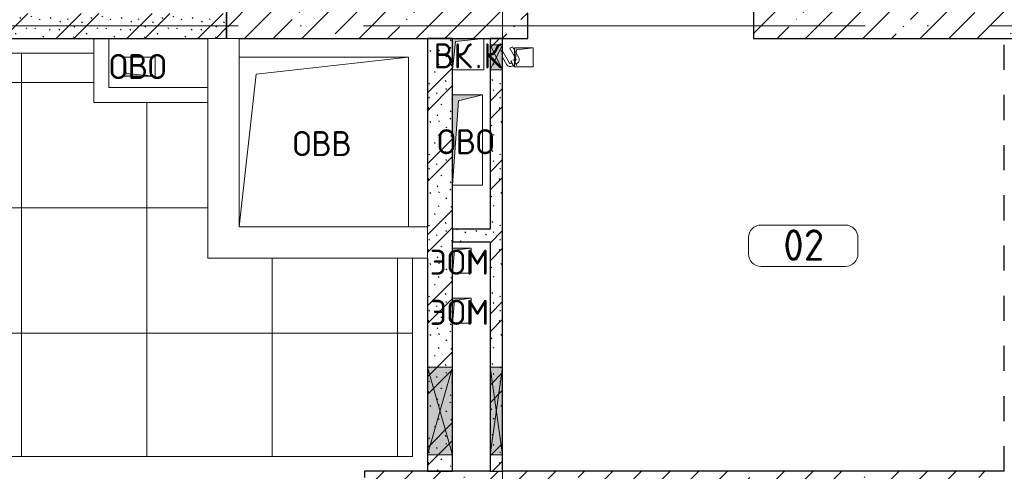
# Model space of a CAD drawing. Header units: millimetres. Extents: x -30540 to 173936, y -11730 to 122288.
# Tile 20 of 116: x -9015 to -1165, y 71900 to 75500. Entities that reach past the tile are written whole.
import ezdxf

# ---------------------------------------------------------------- set-up
doc = ezdxf.new("R2010")
doc.units = ezdxf.units.MM
for name, pattern in [('3_ Штрих_ 1 х 1 мм', [400, 200, -200]), ('ADSK_Линия сетки', [5000, 4000, -500, 0, -500]), ('ADSK_Штриховая_ш3 п1_5', [900, 600, -300])]:
    doc.linetypes.add(name, pattern=pattern)
for name, color, linetype, lineweight in [('A-____-NOTE-TEXT', 7, 'Continuous', 18), ('A-AREA-____-IDEN', 7, 'Continuous', 9), ('A-DOOR-____-OTLN', 7, 'Continuous', 18), ('A-FLOR-____-OTLN', 7, 'Continuous', 18), ('A-FLOR-____-PATT', 7, 'Continuous', 18), ('A-GLAZ-____-MCUT', 7, 'Continuous', 9), ('A-GLAZ-____-OTLN', 7, 'Continuous', 18), ('A-WALL-____-MCUT', 7, 'Continuous', 40), ('A-WALL-____-OTLN', 7, 'Continuous', 18), ('A-WALL-____-PATT', 7, 'Continuous', 40), ('I-WALL-____-MCUT', 7, 'Continuous', 40), ('I-WALL-____-OTLN', 7, 'Continuous', 18), ('M-EQPM-____-OTLN', 7, 'Continuous', 18), ('S-COLS-____-MCUT', 7, 'Continuous', 40), ('S-COLS-____-OTLN', 7, 'Continuous', 18), ('S-GRID-____-OTLN', 7, 'Continuous', 9)]:
    doc.layers.add(name, color=color, linetype=linetype, lineweight=lineweight)
doc.layers.add('A-AREA-____-OTLN', color=4, linetype='ADSK_Штриховая_ш3 п1_5', lineweight=40, true_color=0x00ffff)
doc.styles.add('GOST Common', font='GOST_Common.ttf', dxfattribs={"height": 200})
doc.styles.add('GOST Common_4', font='GOST_Common.ttf', dxfattribs={"height": 250})
pattern_1 = [(135, (300.56, 377.28), (-565.6854, 6e-14), [10, -790]), (135, (349.8, 474.73), (-565.6854, 6e-14), [10, -790]), (135, (423.93, 473.06), (-565.6854, 6e-14), [10, -790]), (135, (229.92, 447.9), (-565.6854, 6e-14), [10, -790]), (135, (155.08, 447.9), (-565.6854, 6e-14), [10, -790]), (135, (114.9, 369.03), (-565.6854, 6e-14), [10, -790]), (135, (132.43, 285.8), (-565.6854, 6e-14), [10, -790]), (135, (214.66, 322), (-565.6854, 6e-14), [10, -790]), (135, (198.16, 261.88), (-565.6854, 6e-14), [10, -790]), (135, (45.2, 272.9), (-565.6854, 6e-14), [10, -790]), (135, (42.32, 336.16), (-565.6854, 6e-14), [10, -790]), (135, (92.26, 192.24), (-565.6854, 6e-14), [10, -790]), (135, (7.07, 149.2), (-565.6854, 6e-14), [10, -790]), (135, (80.6, 95.1), (-565.6854, 6e-14), [10, -790]), (135, (79.53, 36.94), (-565.6854, 6e-14), [10, -790]), (135, (153.87, 74.56), (-565.6854, 6e-14), [10, -790]), (135, (228.35, 124.8), (-565.6854, 6e-14), [10, -790]), (135, (279.75, 180.4), (-565.6854, 6e-14), [10, -790]), (135, (282.9, 31.63), (-565.6854, 6e-14), [10, -790]), (135, (377.38, 53.45), (-565.6854, 6e-14), [10, -790]), (135, (352.28, 102.7), (-565.6854, 6e-14), [10, -790]), (135, (354.05, 0), (-565.6854, 6e-14), [10, -790]), (135, (553.23, 16.45), (-565.6854, 6e-14), [10, -790]), (135, (542.38, 63.45), (-565.6854, 6e-14), [10, -790]), (135, (536.58, 239.3), (-565.6854, 6e-14), [10, -790]), (135, (475.85, 203.9), (-565.6854, 6e-14), [10, -790]), (135, (475.85, 316.54), (-565.6854, 6e-14), [10, -790]), (135, (520.8, 408.7), (-565.6854, 6e-14), [10, -790]), (135, (551.1, 470.8), (-565.6854, 6e-14), [10, -790]), (135, (235.25, 537.93), (-565.6854, 6e-14), [10, -790]), (135, (407.25, 547.65), (-565.6854, 6e-14), [10, -790]), (135, (94.5, 558.6), (-565.6854, 6e-14), [10, -790]), (135, (46.4, 532.3), (-565.6854, 6e-14), [10, -790]), (135, (85.56, 465.04), (-565.6854, 6e-14), [10, -790]), (135, (355.53, 181.14), (-565.6854, 6e-14), [10, -790]), (135, (362.23, 243.6), (-565.6854, 6e-14), [10, -790]), (135, (413.45, 344.1), (-565.6854, 6e-14), [10, -790]), (135, (286.3, 273.25), (-565.6854, 6e-14), [10, -790]), (135, (423.02, 263.72), (-565.6854, 6e-14), [10, -790]), (135, (162.94, 190.2), (-565.6854, 6e-14), [10, -790]), (135, (470.25, 120.93), (-565.6854, 6e-14), [10, -790]), (135, (484.48, 9.78), (-565.6854, 6e-14), [10, -790]), (45, (0, 212.13), (-565.6854, 0), []), (45, (212.13, 0), (-565.6854, 0), []), (45, (353.55, 0), (-565.6854, 0), []), (45, (0, 353.55), (-565.6854, 0), [])]
pattern_2 = [(45, (0, 0), (-228.0985, 228.0985), []), (45, (228.1, 0), (-228.0985, 228.0985), [403.225, -80.645, 6.706, -73.939])]

# ---------------------------------------------------------------- blocks, each defined once
blk = doc.blocks.new('КР_Колонна_ЖБ_Прямоугольная - 300x2400h_B40-1052773-01 ЭМ')
at = {"layer": 'S-COLS-____-OTLN', "lineweight": 5, "true_color": 0xcccccc}
h = blk.add_hatch(dxfattribs=at)
h.set_pattern_fill('FP_7', color=254, style=0, pattern_type=2)
h.set_pattern_definition([(315, (-75500, -1964.7), (228.0985, 228.0985), []), (315, (-75500, -2192.8), (228.0985, 228.0985), [403.225, -80.645, 6.706, -73.939])])
h.paths.add_polyline_path([(-150, -1200), (150, -1200), (150, 1200), (-150, 1200)])
at = {"layer": 'S-COLS-____-MCUT', "color": 254, "lineweight": 30, "true_color": 0xcccccc}
for p, q in [((150, 1200), (-150, 1200)), ((-150, 1200), (-150, -1200)), ((150, -1200), (150, 1200)), ((-150, -1200), (150, -1200))]:
    blk.add_line(p, q, dxfattribs=at)
blk = doc.blocks.new('АР_Отверстие прямоугольное - ОВВ-3645679-01 ЭМ')
at = {"layer": 'A-GLAZ-____-OTLN', "lineweight": 13, "true_color": 0xf9f9f9}
blk.add_hatch(color=7, dxfattribs=at).paths.add_polyline_path([(475, 100), (-225, 100), (-225, -100), (475, -100)])
at = {"layer": 'A-GLAZ-____-MCUT', "color": 254, "lineweight": 15, "true_color": 0xcccccc}
for p, q in [((-225, 100), (-225, -100)), ((475, 100), (475, -100))]:
    blk.add_line(p, q, dxfattribs=at)
at = {"layer": 'A-GLAZ-____-OTLN', "color": 254, "lineweight": 5, "true_color": 0xcccccc}
for p, q in [((475, 100), (-225, -100)), ((-225, 100), (475, -100))]:
    blk.add_line(p, q, dxfattribs=at)
at = {"layer": 'A-GLAZ-____-OTLN', "color": 254, "lineweight": 13, "true_color": 0xcccccc}
for p, q in [((475, 100), (-225, 100)), ((-225, 100), (-225, -100)), ((475, -100), (475, 100)), ((-225, -100), (475, -100))]:
    blk.add_line(p, q, dxfattribs=at)
blk = doc.blocks.new('АР_Отверстие прямоугольное - ОВВ-5281418-01 ЭМ')
at = {"layer": 'A-GLAZ-____-OTLN', "lineweight": 13, "true_color": 0xf9f9f9}
blk.add_hatch(color=7, dxfattribs=at).paths.add_polyline_path([(475, -50), (475, 50), (-225, 50), (-225, -50)])
at = {"layer": 'A-GLAZ-____-MCUT', "color": 254, "lineweight": 15, "true_color": 0xcccccc}
for p, q in [((-225, 50), (-225, -50)), ((475, 50), (475, -50))]:
    blk.add_line(p, q, dxfattribs=at)
at = {"layer": 'A-GLAZ-____-OTLN', "color": 254, "lineweight": 5, "true_color": 0xcccccc}
for p, q in [((475, 50), (-225, -50)), ((-225, 50), (475, -50))]:
    blk.add_line(p, q, dxfattribs=at)
at = {"layer": 'A-GLAZ-____-OTLN', "color": 254, "lineweight": 13, "true_color": 0xcccccc}
for p, q in [((475, 50), (-225, 50)), ((-225, 50), (-225, -50)), ((475, -50), (475, 50)), ((-225, -50), (475, -50))]:
    blk.add_line(p, q, dxfattribs=at)
blk = doc.blocks.new('АР_Отверстие прямоугольное - ВК_К-4872982-01 ЭМ')
at = {"layer": 'A-GLAZ-____-OTLN', "lineweight": 13, "true_color": 0xf9f9f9}
blk.add_hatch(color=7, dxfattribs=at).paths.add_polyline_path([(25, -50), (225, -50), (225, 50), (25, 50)])
at = {"layer": 'A-GLAZ-____-MCUT', "color": 254, "lineweight": 15, "true_color": 0xcccccc}
for p, q in [((25, 50), (25, -50)), ((225, 50), (225, -50))]:
    blk.add_line(p, q, dxfattribs=at)
at = {"layer": 'A-GLAZ-____-OTLN', "color": 254, "lineweight": 5, "true_color": 0xcccccc}
for p, q in [((225, 50), (25, -50)), ((25, 50), (225, -50))]:
    blk.add_line(p, q, dxfattribs=at)
at = {"layer": 'A-GLAZ-____-OTLN', "color": 254, "lineweight": 13, "true_color": 0xcccccc}
for p, q in [((225, 50), (25, 50)), ((25, 50), (25, -50)), ((225, -50), (225, 50)), ((25, -50), (225, -50))]:
    blk.add_line(p, q, dxfattribs=at)
blk = doc.blocks.new('АР_Дверь однопольная - 300х400h_200__ВК_СС-4227926-01 ЭМ')
at = {"layer": 'A-DOOR-____-OTLN', "color": 254, "lineweight": 5, "true_color": 0xcccccc}
for p, q in [((-84.4, 128.3), (4.4, 179.6)), ((-71.9, 106.7), (16.9, 157.9)), ((62.2, 164.4), (18.9, 139.4)), ((51.4, 158.2), (45.4, 168.6)), ((66.2, 157.5), (62.2, 164.4)), ((-71.9, 106.7), (-84.4, 128.3)), ((-41.9, 54.7), (46.9, 105.9)), ((0, 50), (59.4, 84.3)), ((18.9, 139.4), (22.9, 132.5)), ((29.7, 145.7), (23.7, 156.1)), ((31.9, 116.9), (27.9, 123.8)), ((75.2, 141.9), (31.9, 116.9)), ((42.7, 123.2), (48.7, 112.8)), ((64.4, 135.7), (70.4, 125.3)), ((71.2, 148.8), (75.2, 141.9)), ((-41.9, 54.7), (-39.2, 50))]:
    blk.add_line(p, q, dxfattribs=at)
for centre, radius, start, end in [((19.4, 153.6), 30, 30, 120), ((19.4, 153.6), 4.99, 30, 120), ((44.4, 110.3), 4.99, 300, 30), ((44.4, 110.3), 30, 300, 30)]:
    blk.add_arc(centre, radius, start, end, dxfattribs=at)
blk = doc.blocks.new('АР_Канал вертикальный прямоугольный - ВК_К-7557756-01 ЭМ')
at = {"layer": 'M-EQPM-____-OTLN', "lineweight": 13, "true_color": 0xe2e2e2}
blk.add_hatch(color=254, dxfattribs=at).paths.add_polyline_path([(-125, -125), (-100, 100), (125, 125), (-125, 125)])
at = {"layer": 'M-EQPM-____-OTLN', "color": 253, "lineweight": 13, "true_color": 0xaaaaaa}
for p, q in [((125, 125), (-125, 125)), ((-125, 125), (-125, -125)), ((125, 125), (-125, 125)), ((-125, 125), (-125, -125)), ((-125, -125), (-125, 125)), ((-125, 125), (125, 125)), ((-125, -125), (-100, 100)), ((-125, -125), (-100, 100)), ((-100, 100), (125, 125)), ((-100, 100), (125, 125)), ((125, -125), (125, 125)), ((125, 125), (125, -125)), ((-125, -125), (125, -125)), ((125, -125), (-125, -125))]:
    blk.add_line(p, q, dxfattribs=at)
blk = doc.blocks.new('АР_Канал вертикальный прямоугольный - ОВО-5078157-01 ЭМ')
at = {"layer": 'M-EQPM-____-OTLN', "lineweight": 13, "true_color": 0xe2e2e2}
blk.add_hatch(color=254, dxfattribs=at).paths.add_polyline_path([(-120, -360), (-72, 312), (120, 360), (-120, 360)])
at = {"layer": 'M-EQPM-____-OTLN', "color": 253, "lineweight": 13, "true_color": 0xaaaaaa}
for p, q in [((120, 360), (-120, 360)), ((-120, 360), (-120, -360)), ((120, 360), (-120, 360)), ((-120, 360), (-120, -360)), ((-120, -360), (-120, 360)), ((-120, 360), (120, 360)), ((-72, 312), (120, 360)), ((-72, 312), (120, 360)), ((120, -360), (120, 360)), ((120, 360), (120, -360)), ((-120, -360), (-72, 312)), ((-120, -360), (-72, 312)), ((-120, -360), (120, -360)), ((120, -360), (-120, -360))]:
    blk.add_line(p, q, dxfattribs=at)
blk = doc.blocks.new('АР_Канал вертикальный прямоугольный - ОВВ-7365869-01 ЭМ')
at = {"layer": 'M-EQPM-____-OTLN', "color": 253, "lineweight": 13, "true_color": 0xaaaaaa}
for p, q in [((675, 675), (-675, 675)), ((-675, 675), (-675, -675)), ((-675, -675), (-675, 675)), ((-675, 675), (675, 675)), ((-540, 540), (675, 675)), ((675, -675), (675, 675)), ((675, 675), (675, -675)), ((-675, -675), (-540, 540)), ((-675, -675), (675, -675)), ((675, -675), (-675, -675))]:
    blk.add_line(p, q, dxfattribs=at)
blk = doc.blocks.new('АР_Канал вертикальный прямоугольный - ВК_Тр_-7705633-01 ЭМ')
at = {"layer": 'M-EQPM-____-OTLN', "lineweight": 13, "true_color": 0xe2e2e2}
blk.add_hatch(color=254, dxfattribs=at).paths.add_polyline_path([(-75, -75), (-60, 60), (75, 75), (-75, 75)])
at = {"layer": 'M-EQPM-____-OTLN', "color": 253, "lineweight": 13, "true_color": 0xaaaaaa}
for p, q in [((75, 75), (-75, 75)), ((-75, 75), (-75, -75)), ((75, 75), (-75, 75)), ((-75, 75), (-75, -75)), ((-75, -75), (-75, 75)), ((-75, 75), (75, 75)), ((-75, -75), (-60, 60)), ((-75, -75), (-60, 60)), ((-60, 60), (75, 75)), ((-60, 60), (75, 75)), ((75, -75), (75, 75)), ((75, 75), (75, -75)), ((-75, -75), (75, -75)), ((75, -75), (-75, -75))]:
    blk.add_line(p, q, dxfattribs=at)
blk = doc.blocks.new('АР_Канал вертикальный прямоугольный - ЭОМ-5078254-01 ЭМ')
at = {"layer": 'M-EQPM-____-OTLN', "lineweight": 13, "true_color": 0xe2e2e2}
blk.add_hatch(color=254, dxfattribs=at).paths.add_polyline_path([(-75, -100), (-57.5, 82.5), (75, 100), (-75, 100)])
at = {"layer": 'M-EQPM-____-OTLN', "color": 253, "lineweight": 13, "true_color": 0xaaaaaa}
for p, q in [((75, 100), (-75, 100)), ((-75, 100), (-75, -100)), ((75, 100), (-75, 100)), ((-75, 100), (-75, -100)), ((-75, -100), (-75, 100)), ((-75, 100), (75, 100)), ((-75, -100), (-57.5, 82.5)), ((-75, -100), (-57.5, 82.5)), ((-57.5, 82.5), (75, 100)), ((-57.5, 82.5), (75, 100)), ((75, -100), (75, 100)), ((75, 100), (75, -100)), ((-75, -100), (75, -100)), ((75, -100), (-75, -100))]:
    blk.add_line(p, q, dxfattribs=at)
blk = doc.blocks.new('АР_Канал вертикальный прямоугольный - ЭОМ-5188640-01 ЭМ')
at = {"layer": 'M-EQPM-____-OTLN', "lineweight": 13, "true_color": 0xe2e2e2}
blk.add_hatch(color=254, dxfattribs=at).paths.add_polyline_path([(-75, -100), (-57.5, 82.5), (75, 100), (-75, 100), (-75, 85.5)])
at = {"layer": 'M-EQPM-____-OTLN', "color": 253, "lineweight": 13, "true_color": 0xaaaaaa}
for p, q in [((75, 100), (-75, 100)), ((-75, 100), (-75, -100)), ((75, 100), (-75, 100)), ((-75, 100), (-75, -100)), ((-75, -100), (-75, 100)), ((-75, 100), (75, 100)), ((-75, -100), (-57.5, 82.5)), ((-75, -100), (-57.5, 82.5)), ((-57.5, 82.5), (75, 100)), ((-57.5, 82.5), (75, 100)), ((75, -100), (75, 100)), ((75, 100), (75, -100)), ((-75, -100), (75, -100)), ((75, -100), (-75, -100))]:
    blk.add_line(p, q, dxfattribs=at)
blk = doc.blocks.new('АР_Канал вертикальный прямоугольный - ОВО-5078280-01 ЭМ')
at = {"layer": 'M-EQPM-____-OTLN', "lineweight": 13, "true_color": 0xe2e2e2}
blk.add_hatch(color=254, dxfattribs=at).paths.add_polyline_path([(125, -75), (-105, -55), (-125, 75), (-125, -75), (-37.9, -75)])
at = {"layer": 'M-EQPM-____-OTLN', "color": 253, "lineweight": 13, "true_color": 0xaaaaaa}
for p, q in [((-125, 75), (-105, -55)), ((-125, 75), (-105, -55)), ((-125, -75), (-125, 75)), ((-125, 75), (125, 75)), ((-125, -75), (-125, 75)), ((125, 75), (-125, 75)), ((-125, 75), (-125, -75)), ((125, 75), (125, -75)), ((125, -75), (125, 75)), ((125, -75), (-125, -75)), ((125, -75), (-125, -75)), ((-125, -75), (125, -75)), ((-105, -55), (125, -75)), ((-105, -55), (125, -75))]:
    blk.add_line(p, q, dxfattribs=at)
blk = doc.blocks.new('Наметкина 10_РД_АР_К1_отсоединено_rvt-1-01 ЭМ')
at = {"layer": 'A-FLOR-____-PATT', "lineweight": 5, "true_color": 0xe4e4e4}
h = blk.add_hatch(dxfattribs=at)
h.set_pattern_fill('FP_26', color=254, style=0, pattern_type=2)
h.set_pattern_definition([(0, (-3, 0), (0, 1000), []), (90, (-3, 0), (-999.878, 6e-14), [])])
h.paths.add_polyline_path([(-7264.7, 72018), (-5882.7, 72018), (-5882.7, 73600), (-7514.7, 73600), (-7514.7, 74840), (-8424.7, 74840), (-8424.7, 75232), (-13564.7, 75232), (-13564.7, 72018), (-13374.7, 72018), (-13374.7, 73600), (-10874.7, 73600), (-9292.7, 72018), (-7514.7, 72018)])
at = {"layer": 'A-WALL-____-PATT', "lineweight": 5, "true_color": 0xcccccc}
h = blk.add_hatch(dxfattribs=at)
h.set_pattern_fill('FP_1', color=254, style=0, pattern_type=2)
h.set_pattern_definition(pattern_1)
h.paths.add_polyline_path([(-7514.7, 75350), (-7364.7, 75350), (-7364.7, 75550), (-11164.7, 75550), (-11164.7, 75350), (-8097.6, 75350)])
h = blk.add_hatch(dxfattribs=at)
h.set_pattern_fill('FP_1', color=254, style=0, pattern_type=2)
h.set_pattern_definition(pattern_1)
h.paths.add_polyline_path([(-5564.7, 71900), (-5564.7, 75350), (-5764.7, 75350), (-5764.7, 71900)])
h = blk.add_hatch(dxfattribs=at)
h.set_pattern_fill('FP_1', color=254, style=0, pattern_type=2)
h.set_pattern_definition(pattern_1)
h.paths.add_polyline_path([(-5164.7, 71900), (-5164.7, 75350), (-5264.7, 75350), (-5264.7, 71900)])
h = blk.add_hatch(dxfattribs=at)
h.set_pattern_fill('FP_1', color=254, style=0, pattern_type=2)
h.set_pattern_definition(pattern_1)
h.paths.add_polyline_path([(-5264.7, 73730), (-5264.7, 73830), (-5564.7, 73830), (-5564.7, 73730)])
h = blk.add_hatch(dxfattribs=at)
h.set_pattern_fill('FP_5', color=254, style=0, pattern_type=2)
h.set_pattern_definition(pattern_2)
h.paths.add_polyline_path([(-1164.7, 71500), (-1164.7, 71900), (-6264.7, 71900), (-6264.7, 71500), (-3064.7, 71500)])
at = {"layer": 'S-COLS-____-OTLN', "lineweight": 5, "true_color": 0xcccccc}
h = blk.add_hatch(dxfattribs=at)
h.set_pattern_fill('FP_5', color=254, style=0, pattern_type=2)
h.set_pattern_definition(pattern_2)
h.paths.add_polyline_path([(-5564.7, 75350), (-4964.7, 75350), (-4964.7, 75650), (-7364.7, 75650), (-7364.7, 75350), (-6057.4, 75350)])
at = {"layer": 'A-AREA-____-OTLN', "color": 7, "linetype": '3_ Штрих_ 1 х 1 мм', "lineweight": 30, "true_color": 0xccffff}
blk.add_line((-1164.7, 71900), (-1164.7, 75350), dxfattribs=at)
at = {"layer": 'A-FLOR-____-OTLN', "color": 254, "lineweight": 13, "true_color": 0xcccccc}
for p, q in [((-13564.7, 75232), (-8424.7, 75232)), ((-5882.7, 73600), (-5882.7, 72018)), ((-5882.7, 72018), (-9292.7, 72018))]:
    blk.add_line(p, q, dxfattribs=at)
at = {"layer": 'A-WALL-____-MCUT', "color": 254, "lineweight": 30, "true_color": 0xcccccc}
for p, q in [((-5564.7, 73830), (-5564.7, 73730)), ((-5264.7, 71900), (-6264.7, 71900)), ((-6264.7, 71900), (-6264.7, 71850)), ((-5264.7, 71900), (-5164.7, 71900)), ((-1164.7, 71900), (-5164.7, 71900))]:
    blk.add_line(p, q, dxfattribs=at)
at = {"layer": 'A-WALL-____-OTLN', "color": 254, "lineweight": 13, "true_color": 0xcccccc}
for p, q in [((-7514.7, 73850), (-7514.7, 75350)), ((-7514.7, 75350), (-7264.7, 75350)), ((-7264.7, 75350), (-7264.7, 73850)), ((-7514.7, 73850), (-7514.7, 73600)), ((-7264.7, 73850), (-5764.7, 73850)), ((-5764.7, 73600), (-5764.7, 73850)), ((-5764.7, 73600), (-7514.7, 73600))]:
    blk.add_line(p, q, dxfattribs=at)
at = {"layer": 'I-WALL-____-MCUT', "color": 254, "lineweight": 30, "true_color": 0xcccccc}
for p, q in [((-7364.7, 75350), (-7364.7, 75550)), ((-11164.7, 75350), (-7514.7, 75350)), ((-5564.7, 75350), (-5764.7, 75350)), ((-5764.7, 75350), (-5764.7, 73850)), ((-5564.7, 73830), (-5564.7, 75350)), ((-5264.7, 75350), (-5264.7, 75300)), ((-5164.7, 75350), (-5264.7, 75350)), ((-5264.7, 75300), (-5264.7, 75100)), ((-5164.7, 75300), (-5164.7, 75350)), ((-5164.7, 75100), (-5164.7, 75300)), ((-5264.7, 75100), (-5264.7, 73830)), ((-5164.7, 72730), (-5164.7, 75100)), ((-5264.7, 73830), (-5564.7, 73830)), ((-5564.7, 72730), (-5564.7, 73730)), ((-5564.7, 73730), (-5264.7, 73730)), ((-5264.7, 73730), (-5264.7, 72730)), ((-5764.7, 73600), (-5764.7, 72730)), ((-5764.7, 72730), (-5764.7, 72030)), ((-5564.7, 72030), (-5564.7, 72730)), ((-5264.7, 72730), (-5264.7, 72030)), ((-5164.7, 72030), (-5164.7, 72730)), ((-5764.7, 72030), (-5764.7, 71900)), ((-5564.7, 71900), (-5564.7, 72030)), ((-5264.7, 72030), (-5264.7, 71900)), ((-5164.7, 71900), (-5164.7, 72030)), ((-5764.7, 71900), (-5564.7, 71900))]:
    blk.add_line(p, q, dxfattribs=at)
at = {"layer": 'I-WALL-____-OTLN', "color": 254, "lineweight": 13, "true_color": 0xcccccc}
for p, q in [((-8424.7, 74840), (-8424.7, 75350)), ((-8304.7, 75350), (-8304.7, 74960)), ((-8304.7, 74960), (-7514.7, 74960)), ((-8424.7, 74840), (-8304.7, 74840)), ((-7514.7, 74840), (-8304.7, 74840))]:
    blk.add_line(p, q, dxfattribs=at)
at = {"layer": 'S-COLS-____-MCUT', "color": 254, "lineweight": 30, "true_color": 0xcccccc}
for p, q in [((-7364.7, 75650), (-7364.7, 75350)), ((-4964.7, 75350), (-4964.7, 75550)), ((-7264.7, 75350), (-4964.7, 75350))]:
    blk.add_line(p, q, dxfattribs=at)
at = {"layer": 'A-DOOR-____-OTLN', "color": 254, "lineweight": 13, "true_color": 0xcccccc, "rotation": 269.9999999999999}
blk.add_blockref('АР_Дверь однопольная - 300х400h_200__ВК_СС-4227926-01 ЭМ', (-5214.7, 75200), dxfattribs=at)
at = {"layer": 'A-GLAZ-____-OTLN', "color": 254, "lineweight": 13, "true_color": 0xcccccc}
for name, p, rotation in [('АР_Отверстие прямоугольное - ВК_К-4872982-01 ЭМ', (-5214.7, 75075), 89.9999999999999), ('АР_Отверстие прямоугольное - ОВВ-3645679-01 ЭМ', (-5664.7, 72505), 269.9999999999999), ('АР_Отверстие прямоугольное - ОВВ-5281418-01 ЭМ', (-5214.7, 72505), 269.9999999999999)]:
    blk.add_blockref(name, p, dxfattribs=dict(at, rotation=rotation))
at = {"layer": 'M-EQPM-____-OTLN', "color": 253, "lineweight": 5, "true_color": 0xaaaaaa}
for name, p in [('АР_Канал вертикальный прямоугольный - ВК_К-7557756-01 ЭМ', (-5439.7, 75225)), ('АР_Канал вертикальный прямоугольный - ВК_Тр_-7705633-01 ЭМ', (-4994.7, 75200)), ('АР_Канал вертикальный прямоугольный - ОВО-5078280-01 ЭМ', (-8059.7, 75125)), ('АР_Канал вертикальный прямоугольный - ОВВ-7365869-01 ЭМ', (-6589.7, 74525)), ('АР_Канал вертикальный прямоугольный - ОВО-5078157-01 ЭМ', (-5444.7, 74540)), ('АР_Канал вертикальный прямоугольный - ЭОМ-5188640-01 ЭМ', (-5489.7, 73580)), ('АР_Канал вертикальный прямоугольный - ЭОМ-5078254-01 ЭМ', (-5489.7, 73180))]:
    blk.add_blockref(name, p, dxfattribs=at)
at = {"layer": 'S-COLS-____-OTLN', "color": 254, "lineweight": 13, "true_color": 0xcccccc, "rotation": 89.9999999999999}
blk.add_blockref('КР_Колонна_ЖБ_Прямоугольная - 300x2400h_B40-1052773-01 ЭМ', (-1964.7, 75500), dxfattribs=at)
at = {"layer": 'A-____-NOTE-TEXT', "color": 253, "lineweight": 5, "true_color": 0xaaaaaa, "char_height": 200, "attachment_point": 1, "style": 'GOST Common'}
for s, insert, width in [('ВК', (-5714.9, 75312.2), 400.844), ('\\fGOST Common|b0|i0|c204|p34|;К', (-5318, 75312.2), 192.405), ('ОВО', (-8301.9, 75226.2), 593.249), ('\\fGOST Common|b0|i0|c204|p34|;.', (-5384.2, 75312.2), 80.169), ('ОВВ', (-6837.9, 74612.2), 609.282), ('ОВО', (-5686.9, 74627.2), 593.249), ('ЭОМ', (-5744.9, 73667.2), 625.316), ('ЭОМ', (-5744.9, 73267.2), 625.316)]:
    blk.add_mtext(s, dxfattribs=dict(at, insert=insert, width=width))
blk = doc.blocks.new('Марка помещения 2 - Марка помещения 2-1605974-01 ЭМ')
at = {"layer": 'A-AREA-____-IDEN', "color": 253, "true_color": 0xaaaaaa}
for p, q in [((-1.797, 0.841), (1.569, 0.841)), ((-2.297, -0.309), (-2.297, 0.341)), ((2.069, 0.341), (2.069, -0.309)), ((1.569, -0.809), (-1.797, -0.809))]:
    blk.add_line(p, q, dxfattribs=at)
for centre, start, end in [((-1.797, 0.341), 90, 180), ((1.569, 0.341), 0, 90), ((-1.797, -0.309), 180, 270), ((1.569, -0.309), 270, 360)]:
    blk.add_arc(centre, 0.5, start, end, dxfattribs=at)

msp = doc.modelspace()

# ---------------------------------------------------------------- linework, layer by layer
at = {"layer": 'S-GRID-____-OTLN', "color": 253, "linetype": 'ADSK_Линия сетки', "true_color": 0xaaaaaa}
for p, q in [((-5164.7, 23589.3), (-5164.7, 98105.9)), ((17726.8, 75450), (-28904.3, 75450))]:
    msp.add_line(p, q, dxfattribs=at)

# ---------------------------------------------------------------- block references
at = {"lineweight": 5}
msp.add_blockref('Наметкина 10_РД_АР_К1_отсоединено_rvt-1-01 ЭМ', (0, 0), dxfattribs=at)
at = {"layer": 'A-AREA-____-IDEN', "color": 253, "true_color": 0xaaaaaa, "xscale": 199.9999999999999, "yscale": 199.9999999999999, "zscale": 199.9999999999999}
msp.add_blockref('Марка помещения 2 - Марка помещения 2-1605974-01 ЭМ', (-2745.4, 73694.6), dxfattribs=at)

# ---------------------------------------------------------------- texts
at = {"layer": 'A-AREA-____-IDEN', "color": 253, "true_color": 0xaaaaaa, "insert": (-2926.9, 73828.3), "char_height": 250, "width": 448.945, "attachment_point": 1, "style": 'GOST Common_4'}
msp.add_mtext('02', dxfattribs=at)

doc.saveas('drawing.dxf')
